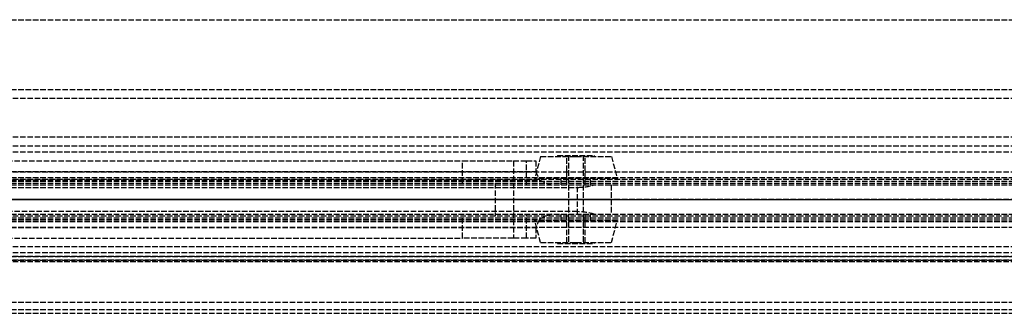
# Model space of a CAD drawing. Header units: millimetres. Extents: x 0 to 2050, y -31 to 49.
# Tile 7 of 9: x 268 to 537, y -31 to 49. Entities that reach past the tile are written whole.
import ezdxf

# ---------------------------------------------------------------- set-up
doc = ezdxf.new("R2010")
doc.units = ezdxf.units.MM
doc.header["$LTSCALE"] = 10
doc.linetypes.add('ALLCAD_Strich', pattern=[0.2, 0.15, -0.05])
doc.layers.add('BESCH_KONT_sich_schn_ansi_2d', color=40, linetype='Continuous')
doc.layers.add('BESCH_KONT_sich_schn_grun_2d', color=10, linetype='Continuous')

msp = doc.modelspace()

# ---------------------------------------------------------------- linework, layer by layer
at = {"layer": 'BESCH_KONT_sich_schn_ansi_2d', "linetype": 'ALLCAD_Strich'}
for p, q in [((0, 0, 2448), (2050, 0, 2448)), ((996, 0, 9), (0, 0, 9)), ((0, 0, 2307), (1053, 0, 2307)), ((2, 0, 2289), (2048, 0, 2289)), ((2, 0, 2368), (2048, 0, 2368)), ((2, 0, 2335), (2048, 0, 2335)), ((2, 0, 2366), (2048, 0, 2366)), ((2, 0, 2367), (2048, 0, 2367)), ((2, 0, 2336), (2048, 0, 2336)), ((2, 0, 2337), (2048, 0, 2337)), ((2, 0, 2363), (2048, 0, 2363)), ((2, 0, 2338.5), (2048, 0, 2338.5)), ((2048, 0, 2339.5), (2, 0, 2339.5)), ((2048, 0, 2337.5), (2, 0, 2337.5)), ((2048, 0, 2365.5), (2, 0, 2365.5)), ((2048, 0, 2336.5), (2, 0, 2336.5)), ((2048, 0, 2338), (2, 0, 2338)), ((2.02, 0, 2290), (2048, 0, 2290)), ((7, 0, 2363.5), (2043, 0, 2363.5)), ((20, 0, 2288), (993, 0, 2288)), ((112, 0, 2341.7), (397.95, 0, 2341.7)), ((112, 0, 2339.8), (409.02, 0, 2339.8)), ((112, 0, 2338.48), (410.1, 0, 2338.48)), ((420.45, 0, 2334.7), (112, 0, 2334.7)), ((126.93, 0, 2356.7), (389.1, 0, 2356.7)), ((402.95, 0, 2353.3), (389.1, 0, 2356.7)), ((397.95, 0, 2354.53), (397.95, 0, 2341.7)), ((406.54, 0, 2353.3), (402.95, 0, 2353.3)), ((406.54, 0, 2347.5), (406.54, 0, 2353.3)), ((406.54, 0, 2353.3), (420.45, 0, 2353.3)), ((413.33, 0, 2335.96), (424.93, 0, 2335.96)), ((424.93, 0, 2335.96), (413.33, 0, 2335.96))]:
    msp.add_line(p, q, dxfattribs=at)
at = {"layer": 'BESCH_KONT_sich_schn_ansi_2d', "linetype": 'ALLCAD_Strich', "extrusion": (0, 1, 0)}
for radius in [11.25, 2]:
    msp.add_circle((-420, 2348.5), radius, dxfattribs=at)
at = {"layer": 'BESCH_KONT_sich_schn_ansi_2d', "linetype": 'ALLCAD_Strich', "extrusion": (0, -1, 0)}
for radius in [9.64, 5, 4, 2.5]:
    msp.add_circle((420, 2348.5), radius, dxfattribs=at)
at = {"layer": 'BESCH_KONT_sich_schn_ansi_2d', "linetype": 'ALLCAD_Strich', "extrusion": (0, 1, 0)}
for centre, radius, start, end in [((-419.75, 2347.5), 13.21, 324.3334, 0), ((-419.75, 2347.5), 13.21, 316.9529, 324.3334), ((-419.75, 2347.5), 13.21, 299.1028, 316.9529), ((-420.25, 2344), 9.3, 91.2455, 239.8345), ((-420.25, 2344), 9.3, 239.8345, 268.7545)]:
    msp.add_arc(centre, radius, start, end, dxfattribs=at)
at = {"layer": 'BESCH_KONT_sich_schn_grun_2d', "linetype": 'ALLCAD_Strich'}
for p, q in [((0, 49), (2050, 49)), ((0, 30), (2050, 30)), ((2048, 27.5), (2.02, 27.5)), ((2048, 17), (2, 17)), ((2048, 14.5), (2, 14.5)), ((2048, 12.87), (2, 12.87)), ((410.36, 11.75), (408.75, 5.75)), ((410.36, 11.75), (420, 11.75)), ((415, 12), (425, 12)), ((415, 12), (415, 11.75)), ((417.5, 5.75), (417.5, 11.75)), ((418, 12), (418, -12)), ((420, 11.75), (429.64, 11.75)), ((422, 12), (422, -12)), ((422.5, 5.75), (422.5, 11.75)), ((425, 12), (425, 11.75)), ((429.64, 11.75), (431.25, 5.75)), ((126.93, 10.5), (389.1, 10.5)), ((389.1, 10.5), (402.95, 10.5)), ((389.1, 4.5), (389.1, 10.5)), ((402.95, 10.5), (406.54, 10.5)), ((402.95, 10.5), (402.95, -10.5)), ((406.54, 10.5), (409.02, 10.5)), ((406.54, 4), (406.54, 10.5)), ((409.02, 10.5), (409.02, 7.63)), ((2048, 7.5), (2, 7.5)), ((2048, 5.5), (2, 5.5)), ((112, 7.63), (409.02, 7.63)), ((112, 5.4), (410.1, 5.4)), ((234, 6), (1288, 6)), ((431.25, 5.75), (408.75, 5.75)), ((416, 4), (416, 5.5)), ((417.5, 4), (417.5, 5.5)), ((422.5, 4), (422.5, 5.5)), ((424, 4), (424, 5.5)), ((0, 5), (1053, 5)), ((2, 4.5), (2048, 4.5)), ((2, 4), (2048, 4)), ((112, 3.3), (420.45, 3.3)), ((397.95, 4.5), (397.95, -4.5)), ((418, 4), (418, -4)), ((420.45, -4), (420.45, 4)), ((422, 4), (422, -4)), ((429.55, 4), (429.55, -4)), ((0, -5), (1053, -5)), ((2, -4), (2048, -4)), ((2048, -4.5), (2, -4.5)), ((420.45, -3.3), (112, -3.3)), ((389.1, -10.5), (389.1, -4.5)), ((406.54, -10.5), (406.54, -4)), ((416, -5.5), (416, -4)), ((417.5, -5.5), (417.5, -4)), ((422.5, -5.5), (422.5, -4)), ((424, -5.5), (424, -4)), ((2, -5.5), (2048, -5.5)), ((2, -7.5), (2048, -7.5)), ((112, -5.4), (410.1, -5.4)), ((112, -7.63), (409.02, -7.63)), ((234, -6), (1288, -6)), ((431.25, -5.75), (408.75, -5.75)), ((410.36, -11.75), (408.75, -5.75)), ((409.02, -7.63), (409.02, -10.5)), ((417.5, -11.75), (417.5, -5.75)), ((422.5, -11.75), (422.5, -5.75)), ((429.64, -11.75), (431.25, -5.75)), ((126.93, -10.5), (389.1, -10.5)), ((402.95, -10.5), (389.1, -10.5)), ((406.54, -10.5), (402.95, -10.5)), ((409.02, -10.5), (406.54, -10.5)), ((2048, -12.88), (2, -12.88)), ((410.36, -11.75), (420, -11.75)), ((415, -11.75), (415, -12)), ((415, -12), (425, -12)), ((420, -11.75), (429.64, -11.75)), ((425, -11.75), (425, -12)), ((2048, -14.5), (2, -14.5)), ((2, -15.5), (2048, -15.5)), ((2048, -15.5), (2, -15.5)), ((2, -16.5), (2048, -16.5)), ((2048, -16.5), (2, -16.5)), ((2048, -17), (2, -17)), ((2, -28), (2048, -28)), ((2, -30), (2048, -30)), ((2, -31), (2048, -31))]:
    msp.add_line(p, q, dxfattribs=at)
for centre, major_axis, ratio, start_param, end_param in [((419.75, 20.71), (0, -22.42), 0.589095, -0.948296, -0.819482), ((419.75, 10.4), (13.21, 0), 0.554262, -2.390278, -2.078736), ((420.25, 8.46), (-9.3, 0), 0.554262, -4.690651, -4.185902), ((419.75, -10.4), (-13.21, 0), 0.554262, -1.062856, -0.751314), ((420.25, -8.46), (9.3, 0), 0.554262, 1.044309, 1.549058), ((419.75, -20.71), (0, 22.42), 0.589095, 0.819482, 0.948296)]:
    msp.add_ellipse(centre, major_axis=major_axis, ratio=ratio, start_param=start_param, end_param=end_param, dxfattribs=at)

doc.saveas('drawing.dxf')
